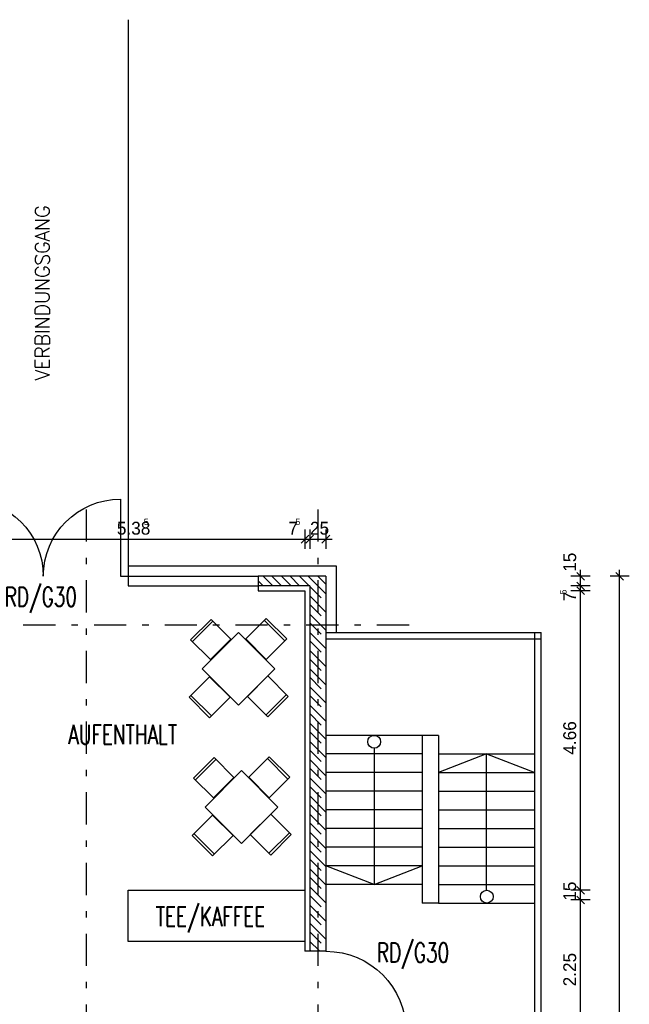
# Model space of a CAD drawing. Extents: x -1702.1 to -1638.5, y 1185.1 to 1220.8.
# Tile 50 of 50: x -1648 to -1638.5, y 1199.2 to 1214.5. Entities that reach past the tile are written whole.
import ezdxf
from ezdxf.enums import TextEntityAlignment as Align

# ---------------------------------------------------------------- set-up
doc = ezdxf.new("R2010")
doc.units = 0
doc.header["$MEASUREMENT"] = 0
doc.linetypes.add('DASHDOT', pattern=[1, 0.5, -0.25, 0, -0.25])
doc.linetypes.add('HIDDEN', pattern=[0.375, 0.25, -0.125])
for name, color, linetype in [('13', 94, 'CONTINUOUS'), ('18', 5, 'CONTINUOUS'), ('22', 140, 'CONTINUOUS'), ('3', 6, 'CONTINUOUS'), ('30', 132, 'CONTINUOUS'), ('4', 6, 'CONTINUOUS'), ('40', 52, 'CONTINUOUS'), ('45', 132, 'CONTINUOUS'), ('48', 33, 'CONTINUOUS'), ('54', 253, 'CONTINUOUS'), ('55', 7, 'CONTINUOUS'), ('8', 1, 'CONTINUOUS')]:
    doc.layers.add(name, color=color, linetype=linetype)
doc.styles.add('ROMANS', font='ROMANS', dxfattribs={"height": 0.2})
doc.styles.get("Standard").update_dxf_attribs({"font": 'txt', "height": 0.2})

msp = doc.modelspace()

# ---------------------------------------------------------------- linework, layer by layer
at = {"layer": '13', "linetype": 'Continuous'}
for p, q in [((-1644.3016, 1205.71239, 0.0206), (-1644.3016, 1205.63739, 0.0206)), ((-1644.3016, 1205.63739, 0.0206), (-1643.5766, 1205.63739, 0.0206)), ((-1643.5766, 1205.63739, 0.0206), (-1643.5766, 1200.02739, 0.0206)), ((-1643.5016, 1200.02739, 0.0206), (-1643.5766, 1200.02739, 0.0206))]:
    msp.add_line(p, q, dxfattribs=at)
at = {"layer": '18', "linetype": 'Continuous'}
for p, q in [((-1646.44408, 1207.06239, 0.0206), (-1646.44408, 1205.86239, 0.0206)), ((-1646.44408, 1205.86239, 0.0206), (-1646.32658, 1205.86239, 0.0206))]:
    msp.add_line(p, q, dxfattribs=at)
at = {"layer": '18', "linetype": 'Continuous', "extrusion": (0, 0, -1)}
for centre, radius, start, end in [((1648.84408, 1205.86239, -0.0206), 1.2, 90, 180), ((1646.44408, 1205.86239, -0.0206), 1.2, 0, 90), ((1643.2516, 1198.77739, -0.0206), 1.25, 90, 180)]:
    msp.add_arc(centre, radius, start, end, dxfattribs=at)
at = {"layer": '22', "linetype": 'Continuous'}
for p, q in [((-1646.32658, 1205.86239, 0.0206), (-1646.32658, 1205.71239, 0.0206)), ((-1646.32658, 1205.86239, 0.0206), (-1644.3016, 1205.86239, 0.0206)), ((-1646.32658, 1205.71239, 0.0206), (-1644.3016, 1205.71239, 0.0206)), ((-1643.25164, 1204.98739, 0.0206), (-1639.90164, 1204.98739, 0.0206)), ((-1640.00164, 1198.47739, 0.0206), (-1640.00164, 1204.98739, 0.0206)), ((-1639.90164, 1198.47739, 0.0206), (-1639.90164, 1204.98739, 0.0206)), ((-1643.25164, 1204.88739, 0.0206), (-1639.90164, 1204.88739, 0.0206))]:
    msp.add_line(p, q, dxfattribs=at)
at = {"layer": '3', "linetype": 'Continuous'}
for p, q in [((-1643.2516, 1205.86239, 0.0206), (-1644.3016, 1205.86239, 0.0206)), ((-1644.3016, 1205.86239, 0.0206), (-1644.3016, 1205.71239, 0.0206)), ((-1643.2516, 1205.86239, 0.0206), (-1643.2516, 1200.02739, 0.0206)), ((-1643.5016, 1205.71239, 0.0206), (-1644.3016, 1205.71239, 0.0206)), ((-1643.5016, 1205.71239, 0.0206), (-1643.5016, 1200.02739, 0.0206)), ((-1641.75164, 1203.38739, 0.0206), (-1641.75164, 1200.77739, 0.0206)), ((-1641.50164, 1203.38739, 0.0206), (-1641.75164, 1203.38739, 0.0206)), ((-1641.50164, 1203.38739, 0.0206), (-1641.50164, 1200.77739, 0.0206)), ((-1641.50164, 1200.77739, 0.0206), (-1641.75164, 1200.77739, 0.0206))]:
    msp.add_line(p, q, dxfattribs=at)
at = {"layer": '3', "linetype": 'Continuous', "elevation": 0.0206}
msp.add_lwpolyline([(-1643.2516, 1200.02739), (-1643.2516, 1200.02739), (-1643.2516, 1200.02739), (-1643.5016, 1200.02739)], dxfattribs=at)
at = {"layer": '30', "linetype": 'Continuous'}
for p, q in [((-1646.32658, 1206.02239, 0.0206), (-1643.0916, 1206.02239, 0.0206)), ((-1646.32658, 1206.02239, 0.0206), (-1646.32658, 1205.86239, 0.0206)), ((-1643.0916, 1206.02239, 0.0206), (-1643.0916, 1204.98739, 0.0206)), ((-1641.75164, 1203.38739, 0.0206), (-1643.25164, 1203.38739, 0.0206)), ((-1641.75164, 1203.09739, 0.0206), (-1643.25164, 1203.09739, 0.0206)), ((-1642.50164, 1203.1872, 0.0206), (-1642.50164, 1201.06739, 0.0206)), ((-1641.50164, 1203.09739, 0.0206), (-1640.00164, 1203.09739, 0.0206)), ((-1640.75164, 1203.09739, 0.0206), (-1641.50164, 1202.80739, 0.0206)), ((-1640.75164, 1200.97802, 0.0206), (-1640.75164, 1203.09739, 0.0206)), ((-1640.75164, 1203.09739, 0.0206), (-1640.00164, 1202.80739, 0.0206)), ((-1641.75164, 1202.80739, 0.0206), (-1643.25164, 1202.80739, 0.0206)), ((-1641.50164, 1202.80739, 0.0206), (-1640.00164, 1202.80739, 0.0206)), ((-1641.75164, 1202.51739, 0.0206), (-1643.25164, 1202.51739, 0.0206)), ((-1641.50164, 1202.51739, 0.0206), (-1640.00164, 1202.51739, 0.0206)), ((-1641.75164, 1202.22739, 0.0206), (-1643.25164, 1202.22739, 0.0206)), ((-1641.50164, 1202.22739, 0.0206), (-1640.00164, 1202.22739, 0.0206)), ((-1641.75164, 1201.93739, 0.0206), (-1643.25164, 1201.93739, 0.0206)), ((-1641.50164, 1201.93739, 0.0206), (-1640.00164, 1201.93739, 0.0206)), ((-1641.75164, 1201.64739, 0.0206), (-1643.25164, 1201.64739, 0.0206)), ((-1641.50164, 1201.64739, 0.0206), (-1640.00164, 1201.64739, 0.0206)), ((-1641.75164, 1201.35739, 0.0206), (-1643.25164, 1201.35739, 0.0206)), ((-1642.50164, 1201.06739, 0.0206), (-1643.25164, 1201.35739, 0.0206)), ((-1642.50164, 1201.06739, 0.0206), (-1641.75164, 1201.35739, 0.0206)), ((-1641.50164, 1201.35739, 0.0206), (-1640.00164, 1201.35739, 0.0206)), ((-1641.75164, 1201.06739, 0.0206), (-1643.25164, 1201.06739, 0.0206)), ((-1641.50164, 1201.06739, 0.0206), (-1640.00164, 1201.06739, 0.0206)), ((-1641.50164, 1200.77739, 0.0206), (-1640.00164, 1200.77739, 0.0206))]:
    msp.add_line(p, q, dxfattribs=at)
at = {"layer": '30', "linetype": 'Continuous', "elevation": 0.0206}
msp.add_lwpolyline([(-1646.32658, 1200.17739), (-1646.32658, 1200.97739), (-1643.5766, 1200.97739), (-1643.5766, 1200.17739)], close=True, dxfattribs=at)
at = {"layer": '30', "linetype": 'Continuous'}
for centre in [(-1642.49956, 1203.287176, 0.0206), (-1640.74912, 1200.878056, 0.0206)]:
    msp.add_circle(centre, 0.1, dxfattribs=at)
at = {"layer": '4', "linetype": 'Continuous'}
msp.add_line((-1646.32658, 1214.52244, 0.00236), (-1646.32658, 1205.96239, 0.00236), dxfattribs=at)
at = {"layer": '45', "linetype": 'Continuous'}
for p, q in [((-1645.0367, 1205.19176, 0.0206), (-1645.35489, 1204.87356, 0.0206)), ((-1645.00841, 1205.16347, 0.0206), (-1645.32661, 1204.84527, 0.0206)), ((-1644.72843, 1204.88349, 0.0206), (-1645.0367, 1205.19176, 0.0206)), ((-1644.17853, 1205.20476, 0.0206), (-1644.49673, 1204.88656, 0.0206)), ((-1643.88862, 1204.85828, 0.0206), (-1644.20681, 1205.17648, 0.0206)), ((-1643.86033, 1204.88656, 0.0206), (-1644.17853, 1205.20476, 0.0206)), ((-1644.60943, 1204.98881, 0.0206), (-1645.17511, 1204.42312, 0.0206)), ((-1644.04374, 1204.42312, 0.0206), (-1644.60943, 1204.98881, 0.0206)), ((-1645.35489, 1204.87356, 0.0206), (-1645.04662, 1204.56529, 0.0206)), ((-1644.72843, 1204.88349, 0.0206), (-1645.04662, 1204.56529, 0.0206)), ((-1644.49673, 1204.88656, 0.0206), (-1644.17853, 1204.56836, 0.0206)), ((-1644.17853, 1204.56836, 0.0206), (-1643.86033, 1204.88656, 0.0206)), ((-1645.05891, 1204.29838, 0.0206), (-1645.37711, 1203.98019, 0.0206)), ((-1645.17511, 1204.42312, 0.0206), (-1644.60943, 1203.85744, 0.0206)), ((-1644.74071, 1203.98019, 0.0206), (-1645.05891, 1204.29838, 0.0206)), ((-1644.60943, 1203.85744, 0.0206), (-1644.04374, 1204.42312, 0.0206)), ((-1644.1538, 1204.31138, 0.0206), (-1644.472, 1203.99318, 0.0206)), ((-1643.8356, 1203.99318, 0.0206), (-1644.1538, 1204.31138, 0.0206)), ((-1645.34883, 1204.00847, 0.0206), (-1645.03063, 1203.69027, 0.0206)), ((-1644.472, 1203.99318, 0.0206), (-1644.1538, 1203.67498, 0.0206)), ((-1644.18209, 1203.70327, 0.0206), (-1643.86389, 1204.02147, 0.0206)), ((-1644.1538, 1203.67498, 0.0206), (-1643.8356, 1203.99318, 0.0206)), ((-1645.37711, 1203.98019, 0.0206), (-1645.05891, 1203.66199, 0.0206)), ((-1645.05891, 1203.66199, 0.0206), (-1644.74071, 1203.98019, 0.0206)), ((-1644.99012, 1203.04093, 0.0206), (-1645.30831, 1202.72273, 0.0206)), ((-1644.96183, 1203.01264, 0.0206), (-1645.28003, 1202.69444, 0.0206)), ((-1644.68185, 1202.73266, 0.0206), (-1644.99012, 1203.04093, 0.0206)), ((-1644.13195, 1203.05393, 0.0206), (-1644.45015, 1202.73573, 0.0206)), ((-1643.84204, 1202.70745, 0.0206), (-1644.16023, 1203.02565, 0.0206)), ((-1643.81375, 1202.73573, 0.0206), (-1644.13195, 1203.05393, 0.0206)), ((-1644.56285, 1202.83798, 0.0206), (-1645.12853, 1202.27229, 0.0206)), ((-1643.99716, 1202.27229, 0.0206), (-1644.56285, 1202.83798, 0.0206)), ((-1645.30831, 1202.72273, 0.0206), (-1645.00004, 1202.41446, 0.0206)), ((-1644.68185, 1202.73266, 0.0206), (-1645.00004, 1202.41446, 0.0206)), ((-1644.45015, 1202.73573, 0.0206), (-1644.13195, 1202.41753, 0.0206)), ((-1644.13195, 1202.41753, 0.0206), (-1643.81375, 1202.73573, 0.0206)), ((-1645.12853, 1202.27229, 0.0206), (-1644.56285, 1201.70661, 0.0206)), ((-1644.56285, 1201.70661, 0.0206), (-1643.99716, 1202.27229, 0.0206)), ((-1644.10722, 1202.16055, 0.0206), (-1644.42542, 1201.84235, 0.0206)), ((-1643.78902, 1201.84235, 0.0206), (-1644.10722, 1202.16055, 0.0206)), ((-1645.01233, 1202.14755, 0.0206), (-1645.33053, 1201.82936, 0.0206)), ((-1644.69413, 1201.82936, 0.0206), (-1645.01233, 1202.14755, 0.0206)), ((-1645.30225, 1201.85764, 0.0206), (-1644.98405, 1201.53944, 0.0206)), ((-1644.13551, 1201.55244, 0.0206), (-1643.81731, 1201.87064, 0.0206)), ((-1645.33053, 1201.82936, 0.0206), (-1645.01233, 1201.51116, 0.0206)), ((-1645.01233, 1201.51116, 0.0206), (-1644.69413, 1201.82936, 0.0206)), ((-1644.42542, 1201.84235, 0.0206), (-1644.10722, 1201.52415, 0.0206)), ((-1644.10722, 1201.52415, 0.0206), (-1643.78902, 1201.84235, 0.0206))]:
    msp.add_line(p, q, dxfattribs=at)
at = {"layer": '54', "linetype": 'HIDDEN'}
for p, q in [((-1644.22506, 1205.86239, -0.03245), (-1644.07506, 1205.71239, -0.03245)), ((-1643.94222, 1205.86239, -0.03245), (-1643.79222, 1205.71239, -0.03245)), ((-1643.65938, 1205.86239, -0.03245), (-1643.50938, 1205.71239, -0.03245)), ((-1643.37654, 1205.86239, -0.03245), (-1643.2516, 1205.73745, -0.03245)), ((-1643.5016, 1205.70461, -0.03245), (-1643.2516, 1205.45461, -0.03245)), ((-1643.5016, 1205.42177, -0.03245), (-1643.2516, 1205.17177, -0.03245)), ((-1643.5016, 1205.13893, -0.03245), (-1643.2516, 1204.88893, -0.03245)), ((-1643.5016, 1204.85608, -0.03245), (-1643.2516, 1204.60608, -0.03245)), ((-1643.5016, 1204.57324, -0.03245), (-1643.2516, 1204.32324, -0.03245)), ((-1643.5016, 1204.2904, -0.03245), (-1643.2516, 1204.0404, -0.03245)), ((-1643.5016, 1204.00755, -0.03245), (-1643.2516, 1203.75755, -0.03245)), ((-1643.5016, 1203.72471, -0.03245), (-1643.2516, 1203.47471, -0.03245)), ((-1643.5016, 1203.44187, -0.03245), (-1643.2516, 1203.19187, -0.03245)), ((-1643.5016, 1203.15903, -0.03245), (-1643.2516, 1202.90903, -0.03245)), ((-1643.5016, 1202.87618, -0.03245), (-1643.2516, 1202.62618, -0.03245)), ((-1643.5016, 1202.59334, -0.03245), (-1643.2516, 1202.34334, -0.03245)), ((-1643.5016, 1202.3105, -0.03245), (-1643.2516, 1202.0605, -0.03245)), ((-1643.5016, 1202.02766, -0.03245), (-1643.2516, 1201.77766, -0.03245)), ((-1643.5016, 1201.74481, -0.03245), (-1643.2516, 1201.49481, -0.03245)), ((-1643.5016, 1201.46197, -0.03245), (-1643.2516, 1201.21197, -0.03245)), ((-1643.5016, 1201.17913, -0.03245), (-1643.2516, 1200.92913, -0.03245)), ((-1643.5016, 1200.89628, -0.03245), (-1643.2516, 1200.64628, -0.03245)), ((-1643.5016, 1200.61344, -0.03245), (-1643.2516, 1200.36344, -0.03245)), ((-1643.5016, 1200.3306, -0.03245), (-1643.2516, 1200.0806, -0.03245)), ((-1643.5016, 1200.04776, -0.03245), (-1643.49123, 1200.03739, -0.03245))]:
    msp.add_line(p, q, dxfattribs=at)
at = {"layer": '54', "linetype": 'Continuous'}
for p, q in [((-1644.09122, 1205.86239, -0.03245), (-1643.94122, 1205.71239, -0.03245)), ((-1643.80838, 1205.86239, -0.03245), (-1643.65838, 1205.71239, -0.03245)), ((-1643.52553, 1205.86239, -0.03245), (-1643.2516, 1205.58846, -0.03245)), ((-1644.3016, 1205.78993, -0.03245), (-1644.22406, 1205.71239, -0.03245)), ((-1643.5016, 1205.55561, -0.03245), (-1643.2516, 1205.30561, -0.03245)), ((-1643.5016, 1205.27277, -0.03245), (-1643.2516, 1205.02277, -0.03245)), ((-1643.5016, 1204.98993, -0.03245), (-1643.2516, 1204.73993, -0.03245)), ((-1643.5016, 1204.70708, -0.03245), (-1643.2516, 1204.45708, -0.03245)), ((-1643.5016, 1204.42424, -0.03245), (-1643.2516, 1204.17424, -0.03245)), ((-1643.5016, 1204.1414, -0.03245), (-1643.2516, 1203.8914, -0.03245)), ((-1643.5016, 1203.85856, -0.03245), (-1643.2516, 1203.60856, -0.03245)), ((-1643.5016, 1203.57571, -0.03245), (-1643.2516, 1203.32571, -0.03245)), ((-1643.5016, 1203.29287, -0.03245), (-1643.2516, 1203.04287, -0.03245)), ((-1643.5016, 1203.01003, -0.03245), (-1643.2516, 1202.76003, -0.03245)), ((-1643.5016, 1202.72719, -0.03245), (-1643.2516, 1202.47719, -0.03245)), ((-1643.5016, 1202.44434, -0.03245), (-1643.2516, 1202.19434, -0.03245)), ((-1643.5016, 1202.1615, -0.03245), (-1643.2516, 1201.9115, -0.03245)), ((-1643.5016, 1201.87866, -0.03245), (-1643.2516, 1201.62866, -0.03245)), ((-1643.5016, 1201.59581, -0.03245), (-1643.2516, 1201.34581, -0.03245)), ((-1643.5016, 1201.31297, -0.03245), (-1643.2516, 1201.06297, -0.03245)), ((-1643.5016, 1201.03013, -0.03245), (-1643.2516, 1200.78013, -0.03245)), ((-1643.5016, 1200.74729, -0.03245), (-1643.2516, 1200.49729, -0.03245)), ((-1643.5016, 1200.46444, -0.03245), (-1643.2516, 1200.21444, -0.03245)), ((-1643.5016, 1200.1816, -0.03245), (-1643.35739, 1200.03739, -0.03245))]:
    msp.add_line(p, q, dxfattribs=at)
at = {"layer": '55', "linetype": 'Continuous'}
for p, q in [((-1643.5166, 1206.50008, 0.01222), (-1643.6366, 1206.38008, 0.01222)), ((-1643.5766, 1206.59008, 0.01222), (-1643.5766, 1206.29008, 0.01222)), ((-1643.4416, 1206.50008, 0.01222), (-1643.5616, 1206.38008, 0.01222)), ((-1643.5016, 1206.59008, 0.01222), (-1643.5016, 1206.29008, 0.01222)), ((-1643.1916, 1206.50008, 0.01222), (-1643.3116, 1206.38008, 0.01222)), ((-1643.2516, 1206.59008, 0.01222), (-1643.2516, 1206.29008, 0.01222)), ((-1694.0016, 1206.44008, 0.01222), (-1643.1516, 1206.44008, 0.01222)), ((-1639.1395, 1205.86239), (-1639.4395, 1205.86239)), ((-1639.3495, 1205.92239), (-1639.2295, 1205.80239)), ((-1639.2895, 1190.44239), (-1639.2895, 1205.96239)), ((-1638.53294, 1205.86239), (-1638.83294, 1205.86239)), ((-1638.74294, 1205.92239), (-1638.62294, 1205.80239)), ((-1638.68294, 1190.44239), (-1638.68294, 1205.96239)), ((-1639.1395, 1205.71239), (-1639.4395, 1205.71239)), ((-1639.3495, 1205.77239), (-1639.2295, 1205.65239)), ((-1639.3495, 1205.69739), (-1639.2295, 1205.57739)), ((-1639.1395, 1205.63739), (-1639.4395, 1205.63739)), ((-1639.1395, 1200.97737), (-1639.4395, 1200.97737)), ((-1639.3495, 1201.03737), (-1639.2295, 1200.91737)), ((-1639.1395, 1200.82737), (-1639.4395, 1200.82737)), ((-1639.3495, 1200.88737), (-1639.2295, 1200.76737))]:
    msp.add_line(p, q, dxfattribs=at)
at = {"layer": '8', "linetype": 'DASHDOT'}
for p, q in [((-1646.9766, 1206.90123, 0.0206), (-1646.9766, 1186.5456, 0.0206)), ((-1643.3766, 1206.90123, 0.0206), (-1643.3766, 1186.5456, 0.0206)), ((-1641.95595, 1205.10239, 0.0206), (-1699.32107, 1205.10239, 0.0206))]:
    msp.add_line(p, q, dxfattribs=at)

# ---------------------------------------------------------------- texts
at = {"layer": '40', "linetype": 'Continuous'}
for s, height, p in [('5', 0.1, (-1646.08169, 1206.66008, 0.01222)), ('5', 0.1, (-1643.72408, 1206.66008, 0.01222)), ('5.38', 0.2, (-1646.50057, 1206.51008, 0.01222)), ('7', 0.2, (-1643.8343, 1206.51008, 0.01222)), ('25', 0.2, (-1643.49785, 1206.51008, 0.01222))]:
    msp.add_text(s, height=height, dxfattribs=at).set_placement(p)
for s, height, p in [('15', 0.2, (-1639.3595, 1205.93242)), ('5', 0.1, (-1639.5095, 1205.58239)), ('7', 0.2, (-1639.3595, 1205.47217)), ('4.66', 0.2, (-1639.3595, 1203.08691)), ('15', 0.2, (-1639.3595, 1200.81419)), ('2.25', 0.2, (-1639.3595, 1199.48191))]:
    msp.add_text(s, height=height, rotation=90, dxfattribs=at).set_placement(p)
at = {"layer": '48', "linetype": 'Continuous', "style": 'ROMANS', "width": 0.95}
msp.add_text('VERBINDUNGSGANG', height=0.225, rotation=90, dxfattribs=at).set_placement((-1647.65823, 1208.91199, 0.00236), align=Align.MIDDLE_LEFT)
at = {"layer": '48', "linetype": 'Continuous', "style": 'ROMANS', "width": 0.7}
for s, p in [('RD/G30', (-1648.24614, 1205.54415, 0.0206)), ('AUFENTHALT', (-1647.25616, 1203.39905, 0.0206)), ('TEE/KAFFEE', (-1645.89643, 1200.57014, 0.0206)), ('RD/G30', (-1642.45901, 1200.00685, 0.0206))]:
    msp.add_text(s, height=0.3, dxfattribs=at).set_placement(p, align=Align.MIDDLE_LEFT)

doc.saveas('drawing.dxf')
